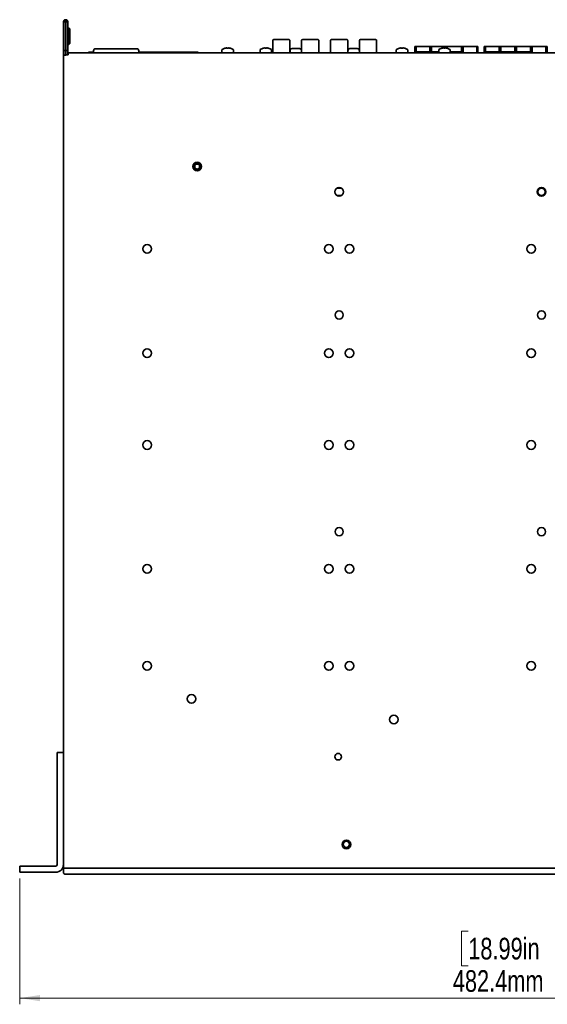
# Model space of a CAD drawing. Header units: millimetres. Extents: x -84 to 806, y -145 to 511.
# Tile 1 of 43: x 234 to 320, y 44 to 203. Entities that reach past the tile are written whole.
import ezdxf

# ---------------------------------------------------------------- set-up
doc = ezdxf.new("R2010")
doc.units = ezdxf.units.MM
doc.styles.add('SLDTEXTSTYLE0', font='TXT', dxfattribs={"width": 0.75})
doc.dimstyles.new('SLDDIMSTYLE0', dxfattribs={"dimtxt": 3.5, "dimasz": 3.302, "dimexe": 0, "dimexo": 0.0625, "dimgap": 0.875, "dimtad": 1, "dimlfac": 3, "dimrnd": 1e-09, "dimzin": 12, "dimdsep": 46, "dimtxsty": 'SLDTEXTSTYLE0', "dimsah": 1, "dimcen": 0.09, "dimadec": 0, "dimazin": 3, "dimtfac": 1, "dimtofl": 0, "dimtmove": 0, "dimatfit": 3, "dimfxl": 0, "dimfrac": 2, "dimtolj": 1, "dimtzin": 12, "dimarcsym": 0})

# ---------------------------------------------------------------- blocks, each defined once
blk = doc.blocks.new('_D_5')
at = {"color": 7, "linetype": 'Continuous', "lineweight": 0}
for p, q in [((234.37, 64.38), (234.37, 44.06)), ((395.17, 64.38), (395.17, 44.06)), ((306.78, 55.85), (305.71, 55.85)), ((305.71, 55.85), (305.71, 50.29)), ((322.19, 55.85), (323.26, 55.85)), ((323.26, 55.85), (323.26, 50.29)), ((305.71, 50.29), (306.78, 50.29)), ((323.26, 50.29), (322.19, 50.29)), ((234.37, 45.06), (395.17, 45.06))]:
    blk.add_line(p, q, dxfattribs=at)
at = {"color": 7, "linetype": 'Continuous', "lineweight": 18}
for points in [[(234.37, 45.06), (237.67, 44.55), (237.67, 45.56)], [(395.17, 45.06), (391.87, 45.56), (391.87, 44.55)]]:
    blk.add_solid(points, dxfattribs=at)
at = {"color": 7, "linetype": 'Continuous', "lineweight": 18, "char_height": 3.5, "attachment_point": 1, "style": 'SLDTEXTSTYLE0'}
for s, insert in [('18.99in', (306.78, 54.8)), ('482.4mm', (304.29, 49.57))]:
    blk.add_mtext(s, dxfattribs=dict(at, insert=insert))

msp = doc.modelspace()

# ---------------------------------------------------------------- linework, layer by layer
at = {"color": 7, "linetype": 'Continuous', "lineweight": 35}
for p, q in [((241.4358, 198.0618), (241.4358, 202.7118)), ((241.4513, 202.7118), (241.4358, 202.7118)), ((241.7691, 202.7118), (241.4513, 202.7118)), ((241.7691, 198.0618), (241.7691, 202.7118)), ((241.7857, 202.7285), (241.7851, 203.0618)), ((241.791, 202.7276), (241.895, 203.0443)), ((241.7963, 202.7247), (242.0072, 202.9829)), ((241.8006, 202.7193), (242.0978, 202.8703)), ((241.8024, 198.0618), (241.8024, 202.7118)), ((241.8024, 202.7118), (242.1079, 202.7118)), ((242.1358, 202.7118), (242.1079, 202.7118)), ((242.1358, 198.0618), (242.1358, 202.7118)), ((241.8024, 201.7118), (241.7691, 201.7118)), ((242.3191, 201.7118), (242.1358, 201.7118)), ((242.4358, 201.5951), (242.3191, 201.7118)), ((242.3191, 199.0785), (242.3191, 201.7118)), ((242.4358, 201.5951), (242.4358, 199.1951)), ((241.7691, 199.0785), (241.8024, 199.0785)), ((242.1358, 199.0785), (242.3191, 199.0785)), ((242.3191, 199.0785), (242.4358, 199.1951)), ((275.2189, 199.6795), (275.2189, 197.7829)), ((277.9875, 197.7829), (277.9875, 199.6795)), ((279.884, 199.6795), (279.884, 197.7829)), ((282.6526, 197.7829), (282.6526, 199.6795)), ((284.5522, 199.6795), (284.5522, 197.7829)), ((287.3208, 197.7829), (287.3208, 199.6795)), ((289.2174, 199.6795), (289.2174, 197.7829)), ((291.986, 197.7829), (291.986, 199.6795)), ((241.4358, 197.3118), (241.4358, 198.0618)), ((241.7691, 198.0618), (241.4358, 198.0618)), ((241.4358, 84.5118), (241.4358, 197.3118)), ((241.8358, 197.3118), (241.4358, 197.3118)), ((241.7691, 197.3118), (241.7691, 198.0618)), ((241.7691, 197.3785), (241.8024, 197.3785)), ((242.1358, 198.0618), (241.8024, 198.0618)), ((241.8024, 197.5451), (241.8024, 198.0618)), ((241.8024, 197.3785), (241.8024, 197.5451)), ((241.8358, 197.3785), (241.8024, 197.3785)), ((241.8024, 197.3118), (241.8024, 197.3785)), ((241.8358, 197.3785), (241.8358, 197.3118)), ((242.1691, 197.3785), (241.8358, 197.3785)), ((242.1358, 197.5451), (242.1358, 198.0618)), ((242.1358, 197.5451), (242.1358, 197.3785)), ((242.1691, 197.7118), (242.1691, 197.3785)), ((387.3691, 197.7118), (242.1691, 197.7118)), ((245.5014, 197.7118), (245.5014, 197.7951)), ((246.2858, 197.7951), (245.5014, 197.7951)), ((246.2858, 198.0451), (246.2858, 197.7118)), ((248.2858, 198.3785), (251.5858, 198.3785)), ((253.5858, 198.0451), (253.5858, 197.7118)), ((263.1681, 197.7951), (253.5858, 197.7951)), ((263.1681, 197.7118), (263.1681, 197.7951)), ((267.0024, 198.1773), (267.0024, 197.7118)), ((267.5003, 198.4492), (267.4983, 198.4533)), ((267.7475, 198.4965), (267.8124, 198.4965)), ((267.8124, 198.4965), (267.8124, 198.4492)), ((268.0591, 198.4492), (268.0591, 198.4965)), ((268.0591, 198.4965), (268.124, 198.4965)), ((268.3733, 198.4533), (268.3712, 198.4492)), ((268.8691, 197.7118), (268.8691, 198.1773)), ((273.1691, 198.1773), (273.1691, 197.7118)), ((273.667, 198.4492), (273.6649, 198.4533)), ((273.9142, 198.4965), (273.9791, 198.4965)), ((273.9791, 198.4965), (273.9791, 198.4492)), ((274.2258, 198.4492), (274.2258, 198.4965)), ((274.2258, 198.4965), (274.2907, 198.4965)), ((274.54, 198.4533), (274.5379, 198.4492)), ((275.0358, 197.7118), (275.0358, 198.1773)), ((277.9918, 197.7118), (277.9875, 197.7829)), ((278.0087, 198.0505), (278.0087, 197.7118)), ((278.3473, 198.3891), (279.5242, 198.3891)), ((279.8629, 197.7118), (279.8629, 198.0505)), ((282.657, 197.7118), (282.6526, 197.7829)), ((287.3252, 197.7118), (287.3208, 197.7829)), ((287.342, 198.0505), (287.342, 197.7118)), ((287.6807, 198.3891), (288.8575, 198.3891)), ((289.1962, 197.7118), (289.1962, 198.0505)), ((291.9903, 197.7118), (291.986, 197.7829)), ((295.1591, 198.1773), (295.1591, 197.7118)), ((295.657, 198.4492), (295.6549, 198.4533)), ((295.9042, 198.4965), (295.9691, 198.4965)), ((295.9691, 198.4965), (295.9691, 198.4492)), ((296.2158, 198.4492), (296.2158, 198.4965)), ((296.2158, 198.4965), (296.2807, 198.4965)), ((296.53, 198.4533), (296.5279, 198.4492)), ((297.0258, 197.7118), (297.0258, 198.1773)), ((298.1791, 197.7118), (298.1791, 198.7534)), ((298.3824, 198.7534), (298.1791, 198.7534)), ((298.1791, 197.8868), (298.1791, 198.7534)), ((298.1791, 198.7534), (298.1791, 198.7534)), ((298.1791, 197.8868), (298.1791, 197.7201)), ((298.1791, 197.7201), (298.1791, 197.7118)), ((298.1791, 197.7201), (298.1791, 197.7201)), ((298.3091, 197.8451), (298.2425, 197.8451)), ((298.2425, 197.8451), (298.2425, 197.8451)), ((298.3091, 197.8451), (298.2425, 197.8451)), ((298.2425, 197.8451), (298.2425, 197.8118)), ((298.2425, 197.8118), (298.2425, 197.7118)), ((298.3091, 197.7118), (298.3091, 197.8451)), ((298.3091, 197.8451), (302.0024, 197.8451)), ((298.3091, 197.8451), (298.3091, 197.8451)), ((298.3091, 197.8451), (298.3091, 197.8451)), ((298.3091, 197.8451), (302.0024, 197.8451)), ((298.3824, 197.8451), (298.3824, 198.7534)), ((298.3824, 198.7534), (300.5824, 198.7534)), ((299.5758, 197.8451), (298.5425, 197.8451)), ((298.5425, 197.8451), (298.7425, 197.8451)), ((298.5425, 197.8451), (298.8425, 197.8451)), ((298.5425, 197.8451), (298.5425, 197.8451)), ((298.7797, 197.8451), (298.5425, 197.8451)), ((298.7425, 197.8451), (298.7758, 197.8451)), ((298.7758, 197.8451), (298.8425, 197.8451)), ((299.2758, 197.8451), (299.5758, 197.8451)), ((299.2758, 197.8451), (299.3425, 197.8451)), ((299.5758, 197.8451), (299.3386, 197.8451)), ((299.3425, 197.8451), (299.3758, 197.8451)), ((299.3758, 197.8451), (299.5758, 197.8451)), ((299.5758, 197.8451), (299.5758, 197.8451)), ((299.7091, 197.8451), (299.7091, 197.8451)), ((299.9463, 197.8451), (299.7091, 197.8451)), ((300.7425, 197.8451), (299.7091, 197.8451)), ((299.7091, 197.8451), (299.9091, 197.8451)), ((299.7091, 197.8451), (300.0091, 197.8451)), ((299.9091, 197.8451), (299.9425, 197.8451)), ((299.9425, 197.8451), (300.0091, 197.8451)), ((300.4425, 197.8451), (300.7425, 197.8451)), ((300.4425, 197.8451), (300.5091, 197.8451)), ((300.7425, 197.8451), (300.5052, 197.8451)), ((300.5091, 197.8451), (300.5425, 197.8451)), ((300.5425, 197.8451), (300.7425, 197.8451)), ((300.5824, 198.7534), (300.5824, 197.8451)), ((300.8558, 198.7534), (300.5824, 198.7534)), ((300.5824, 198.7534), (300.5824, 197.8451)), ((300.5824, 198.7534), (300.5824, 198.7534)), ((300.7425, 197.8451), (300.7425, 197.8451)), ((300.8558, 197.8451), (300.8558, 198.7534)), ((300.8558, 198.7534), (303.1224, 198.7534)), ((300.8758, 197.8451), (301.1758, 197.8451)), ((300.8758, 197.8451), (300.8758, 197.8451)), ((301.113, 197.8451), (300.8758, 197.8451)), ((301.9091, 197.8451), (300.8758, 197.8451)), ((300.8758, 197.8451), (301.0758, 197.8451)), ((301.0758, 197.8451), (301.1091, 197.8451)), ((301.1091, 197.8451), (301.1758, 197.8451)), ((301.6091, 197.8451), (301.9091, 197.8451)), ((301.6091, 197.8451), (301.6758, 197.8451)), ((301.9091, 197.8451), (301.6719, 197.8451)), ((301.6758, 197.8451), (301.7091, 197.8451)), ((301.7091, 197.8451), (301.9091, 197.8451)), ((301.9091, 197.8451), (301.9091, 197.8451)), ((302.0024, 198.1773), (302.0024, 197.7118)), ((302.5003, 198.4492), (302.4983, 198.4533)), ((302.7475, 198.4965), (302.8124, 198.4965)), ((302.8124, 198.4965), (302.8124, 198.4492)), ((303.0591, 198.4492), (303.0591, 198.4965)), ((303.0591, 198.4965), (303.124, 198.4965)), ((303.1224, 198.7534), (303.1224, 198.4965)), ((303.3958, 198.7534), (303.1224, 198.7534)), ((303.1224, 198.7534), (303.1224, 198.4965)), ((303.1224, 198.7534), (303.1224, 198.7534)), ((303.3733, 198.4533), (303.3712, 198.4492)), ((303.3958, 198.447), (303.3958, 198.7534)), ((303.3958, 198.7534), (305.6624, 198.7534)), ((303.8691, 197.7118), (303.8691, 198.1773)), ((303.8691, 197.8451), (305.6425, 197.8451)), ((303.8691, 197.8451), (305.6425, 197.8451)), ((304.0052, 197.8451), (303.8691, 197.8451)), ((304.2425, 197.8451), (303.8691, 197.8451)), ((303.9425, 197.8451), (304.2425, 197.8451)), ((303.9425, 197.8451), (304.0091, 197.8451)), ((304.2425, 197.8451), (304.0052, 197.8451)), ((304.0091, 197.8451), (304.0425, 197.8451)), ((304.0425, 197.8451), (304.2425, 197.8451)), ((304.2425, 197.8451), (304.2425, 197.8451)), ((304.3758, 197.8451), (304.6758, 197.8451)), ((304.3758, 197.8451), (304.3758, 197.8451)), ((304.613, 197.8451), (304.3758, 197.8451)), ((305.4091, 197.8451), (304.3758, 197.8451)), ((304.3758, 197.8451), (304.5758, 197.8451)), ((304.5758, 197.8451), (304.6091, 197.8451)), ((304.6091, 197.8451), (304.6758, 197.8451)), ((305.1091, 197.8451), (305.4091, 197.8451)), ((305.1091, 197.8451), (305.1758, 197.8451)), ((305.4091, 197.8451), (305.1719, 197.8451)), ((305.1758, 197.8451), (305.2091, 197.8451)), ((305.2091, 197.8451), (305.4091, 197.8451)), ((305.4091, 197.8451), (305.4091, 197.8451)), ((305.6425, 197.8451), (305.6425, 197.7118)), ((305.6425, 197.8451), (305.6425, 197.8451)), ((305.6425, 197.8451), (305.7091, 197.8451)), ((305.6425, 197.8451), (305.7091, 197.8451)), ((305.6425, 197.8451), (305.6425, 197.8451)), ((305.6624, 198.7534), (305.6624, 197.8451)), ((305.9358, 198.7534), (305.6624, 198.7534)), ((305.6624, 197.8451), (305.6624, 198.7534)), ((305.6624, 198.7534), (305.6624, 198.7534)), ((305.7091, 197.8451), (305.7091, 197.8451)), ((305.7091, 197.8451), (305.7091, 197.8118)), ((305.7091, 197.8118), (305.7091, 197.7118)), ((305.9358, 197.7118), (305.9358, 198.7534)), ((305.9358, 198.7534), (308.1358, 198.7534)), ((308.1358, 198.7534), (308.1358, 197.7118)), ((308.3391, 198.7534), (308.1358, 198.7534)), ((308.1358, 197.7118), (308.1358, 198.7534)), ((308.1358, 198.7534), (308.1358, 198.7534)), ((308.3391, 197.7118), (308.3391, 198.7534)), ((309.3458, 197.7118), (309.3458, 198.7534)), ((309.5491, 198.7534), (309.3458, 198.7534)), ((309.3458, 197.8868), (309.3458, 198.7534)), ((309.3458, 198.7534), (309.3458, 198.7534)), ((309.3458, 197.8868), (309.3458, 197.7201)), ((309.3458, 197.7201), (309.3458, 197.7118)), ((309.3458, 197.7201), (309.3458, 197.7201)), ((309.5491, 197.7118), (309.5491, 198.7534)), ((309.5491, 198.7534), (311.7491, 198.7534)), ((309.6424, 197.8451), (309.5758, 197.8451)), ((309.5758, 197.8451), (309.5758, 197.8451)), ((309.6424, 197.8451), (309.5758, 197.8451)), ((309.5758, 197.8451), (309.5758, 197.8118)), ((309.5758, 197.8118), (309.5758, 197.7118)), ((309.6424, 197.7118), (309.6424, 197.8451)), ((309.6424, 197.8451), (316.9758, 197.8451)), ((309.6424, 197.8451), (309.6424, 197.8451)), ((309.6424, 197.8451), (309.6424, 197.8451)), ((309.6424, 197.8451), (316.9758, 197.8451)), ((310.9091, 197.8451), (309.8758, 197.8451)), ((309.8758, 197.8451), (310.0758, 197.8451)), ((309.8758, 197.8451), (310.1758, 197.8451)), ((309.8758, 197.8451), (309.8758, 197.8451)), ((310.113, 197.8451), (309.8758, 197.8451)), ((310.0758, 197.8451), (310.1091, 197.8451)), ((310.1091, 197.8451), (310.1758, 197.8451)), ((310.6091, 197.8451), (310.9091, 197.8451)), ((310.6091, 197.8451), (310.6758, 197.8451)), ((310.9091, 197.8451), (310.6719, 197.8451)), ((310.6758, 197.8451), (310.7091, 197.8451)), ((310.7091, 197.8451), (310.9091, 197.8451)), ((310.9091, 197.8451), (310.9091, 197.8451)), ((311.0424, 197.8451), (311.0424, 197.8451)), ((311.2797, 197.8451), (311.0424, 197.8451)), ((312.0758, 197.8451), (311.0424, 197.8451)), ((311.0424, 197.8451), (311.2424, 197.8451)), ((311.0424, 197.8451), (311.3424, 197.8451)), ((311.2424, 197.8451), (311.2758, 197.8451)), ((311.2758, 197.8451), (311.3424, 197.8451)), ((311.7491, 198.7534), (311.7491, 197.8451)), ((312.0224, 198.7534), (311.7491, 198.7534)), ((311.7491, 198.7534), (311.7491, 197.8451)), ((311.7491, 198.7534), (311.7491, 198.7534)), ((311.7758, 197.8451), (312.0758, 197.8451)), ((311.7758, 197.8451), (311.8424, 197.8451)), ((312.0758, 197.8451), (311.8386, 197.8451)), ((311.8424, 197.8451), (311.8758, 197.8451)), ((311.8758, 197.8451), (312.0758, 197.8451)), ((312.0224, 197.8451), (312.0224, 198.7534)), ((312.0224, 198.7534), (314.2891, 198.7534)), ((312.0758, 197.8451), (312.0758, 197.8451)), ((312.2091, 197.8451), (312.5091, 197.8451)), ((312.2091, 197.8451), (312.2091, 197.8451)), ((312.4463, 197.8451), (312.2091, 197.8451)), ((313.2424, 197.8451), (312.2091, 197.8451)), ((312.2091, 197.8451), (312.4091, 197.8451)), ((312.4091, 197.8451), (312.4424, 197.8451)), ((312.4424, 197.8451), (312.5091, 197.8451)), ((312.9424, 197.8451), (313.2424, 197.8451)), ((312.9424, 197.8451), (313.0091, 197.8451)), ((313.2424, 197.8451), (313.0052, 197.8451)), ((313.0091, 197.8451), (313.0424, 197.8451)), ((313.0424, 197.8451), (313.2424, 197.8451)), ((313.2424, 197.8451), (313.2424, 197.8451)), ((313.3758, 197.8451), (313.6758, 197.8451)), ((313.3758, 197.8451), (313.3758, 197.8451)), ((313.613, 197.8451), (313.3758, 197.8451)), ((314.4091, 197.8451), (313.3758, 197.8451)), ((313.3758, 197.8451), (313.5758, 197.8451)), ((313.5758, 197.8451), (313.6091, 197.8451)), ((313.6091, 197.8451), (313.6758, 197.8451)), ((314.1091, 197.8451), (314.4091, 197.8451)), ((314.1091, 197.8451), (314.1758, 197.8451)), ((314.4091, 197.8451), (314.1719, 197.8451)), ((314.1758, 197.8451), (314.2091, 197.8451)), ((314.2091, 197.8451), (314.4091, 197.8451)), ((314.2891, 198.7534), (314.2891, 197.8451)), ((314.5624, 198.7534), (314.2891, 198.7534)), ((314.2891, 198.7534), (314.2891, 197.8451)), ((314.2891, 198.7534), (314.2891, 198.7534)), ((314.4091, 197.8451), (314.4091, 197.8451)), ((314.5424, 197.8451), (314.8424, 197.8451)), ((314.5424, 197.8451), (314.5424, 197.8451)), ((314.7797, 197.8451), (314.5424, 197.8451)), ((315.5758, 197.8451), (314.5424, 197.8451)), ((314.5424, 197.8451), (314.7424, 197.8451)), ((314.5624, 197.8451), (314.5624, 198.7534)), ((314.5624, 198.7534), (316.8291, 198.7534)), ((314.7424, 197.8451), (314.7758, 197.8451)), ((314.7758, 197.8451), (314.8424, 197.8451)), ((315.2758, 197.8451), (315.5758, 197.8451)), ((315.2758, 197.8451), (315.3424, 197.8451)), ((315.5758, 197.8451), (315.3386, 197.8451)), ((315.3424, 197.8451), (315.3758, 197.8451)), ((315.3758, 197.8451), (315.5758, 197.8451)), ((315.5758, 197.8451), (315.5758, 197.8451)), ((315.7091, 197.8451), (316.0091, 197.8451)), ((315.7091, 197.8451), (315.7091, 197.8451)), ((315.9463, 197.8451), (315.7091, 197.8451)), ((316.7424, 197.8451), (315.7091, 197.8451)), ((315.7091, 197.8451), (315.9091, 197.8451)), ((315.9091, 197.8451), (315.9424, 197.8451)), ((315.9424, 197.8451), (316.0091, 197.8451)), ((316.4424, 197.8451), (316.7424, 197.8451)), ((316.4424, 197.8451), (316.5091, 197.8451)), ((316.7424, 197.8451), (316.5052, 197.8451)), ((316.5091, 197.8451), (316.5424, 197.8451)), ((316.5424, 197.8451), (316.7424, 197.8451)), ((316.7424, 197.8451), (316.7424, 197.8451)), ((316.8291, 198.7534), (316.8291, 197.8451)), ((317.1024, 198.7534), (316.8291, 198.7534)), ((316.8291, 197.8451), (316.8291, 198.7534)), ((316.8291, 198.7534), (316.8291, 198.7534)), ((316.9758, 197.8451), (316.9758, 197.7118)), ((316.9758, 197.8451), (317.0424, 197.8451)), ((316.9758, 197.8451), (317.0424, 197.8451)), ((316.9758, 197.8451), (316.9758, 197.8451)), ((316.9758, 197.8451), (316.9758, 197.8451)), ((317.0424, 197.8451), (317.0424, 197.8451)), ((317.0424, 197.8451), (317.0424, 197.8118)), ((317.0424, 197.8118), (317.0424, 197.7118)), ((317.1024, 197.7118), (317.1024, 198.7534)), ((317.1024, 198.7534), (319.3024, 198.7534)), ((319.3024, 198.7534), (319.3024, 197.7118)), ((319.5058, 198.7534), (319.3024, 198.7534)), ((319.3024, 197.7118), (319.3024, 198.7534)), ((319.3024, 198.7534), (319.3024, 198.7534)), ((319.5058, 197.7118), (319.5058, 198.7534)), ((241.4349, 192.7631), (241.4358, 192.7631)), ((241.4349, 192.7631), (241.4349, 192.5511)), ((241.4349, 192.5511), (241.4349, 191.6664)), ((241.4349, 192.5511), (241.4358, 192.5511)), ((241.4349, 191.6664), (241.4358, 191.6664)), ((241.4349, 191.6664), (241.4349, 190.9938)), ((241.4349, 190.9938), (241.4358, 190.9938)), ((285.5014, 175.8152), (285.6858, 175.8451)), ((285.6858, 175.8451), (286.1858, 175.8451)), ((286.1858, 175.8451), (286.3695, 175.8154)), ((285.6858, 174.6785), (285.5013, 174.7084)), ((286.1858, 174.6785), (285.6858, 174.6785)), ((286.3696, 174.7082), (286.1858, 174.6785)), ((240.4358, 84.7118), (241.4358, 84.7118)), ((240.4358, 83.7118), (240.4358, 84.7118)), ((241.4358, 84.5118), (241.4358, 83.7118)), ((240.4358, 66.624), (240.4358, 83.7118)), ((241.4358, 66.624), (241.4358, 83.7118)), ((234.3691, 65.3785), (234.3691, 66.3785)), ((234.3691, 66.3785), (235.3691, 66.3785)), ((235.3691, 65.3785), (234.3691, 65.3785)), ((235.3691, 66.3785), (240.1902, 66.3785)), ((235.3691, 65.3785), (240.1902, 65.3785)), ((241.4358, 66.0451), (241.4358, 66.624)), ((241.4358, 65.3785), (241.4358, 66.0451)), ((241.4358, 66.0451), (241.8358, 66.0451)), ((387.7024, 66.0451), (241.8358, 66.0451)), ((242.1024, 66.0451), (387.4358, 66.0451)), ((242.1024, 65.0451), (241.7691, 65.0451)), ((387.4358, 65.0451), (242.1024, 65.0451))]:
    msp.add_line(p, q, dxfattribs=at)
at = {"color": 7, "linetype": 'Continuous', "lineweight": 35, "flags": 128}
for points in [[(276.6032, 199.8488), (276.2278, 199.8488), (275.8891, 199.8488), (275.6203, 199.8488), (275.4477, 199.8488), (275.3882, 199.8488), (275.4477, 199.8488), (275.6203, 199.8488), (275.8891, 199.8488), (276.2278, 199.8488), (276.6032, 199.8488)], [(276.6032, 199.8488), (276.2586, 199.8488), (275.9556, 199.8488), (275.7307, 199.8488), (275.611, 199.8488), (275.611, 199.8488), (275.7307, 199.8488), (275.9556, 199.8488), (276.2586, 199.8488), (276.6032, 199.8488)], [(276.6032, 199.8488), (276.9478, 199.8488), (277.2508, 199.8488), (277.4758, 199.8488), (277.5954, 199.8488), (277.5954, 199.8488), (277.4758, 199.8488), (277.2508, 199.8488), (276.9478, 199.8488), (276.6032, 199.8488)], [(281.2683, 199.8488), (280.8929, 199.8488), (280.5542, 199.8488), (280.2854, 199.8488), (280.1128, 199.8488), (280.0534, 199.8488), (280.1128, 199.8488), (280.2854, 199.8488), (280.5542, 199.8488), (280.8929, 199.8488), (281.2683, 199.8488)], [(281.2683, 199.8488), (280.9237, 199.8488), (280.6207, 199.8488), (280.3958, 199.8488), (280.2761, 199.8488), (280.2761, 199.8488), (280.3958, 199.8488), (280.6207, 199.8488), (280.9237, 199.8488), (281.2683, 199.8488)], [(281.2683, 199.8488), (281.6129, 199.8488), (281.916, 199.8488), (282.1409, 199.8488), (282.2606, 199.8488), (282.2606, 199.8488), (282.1409, 199.8488), (281.916, 199.8488), (281.6129, 199.8488), (281.2683, 199.8488)], [(285.9365, 199.8488), (285.5611, 199.8488), (285.2224, 199.8488), (284.9536, 199.8488), (284.781, 199.8488), (284.7216, 199.8488), (284.781, 199.8488), (284.9536, 199.8488), (285.2224, 199.8488), (285.5611, 199.8488), (285.9365, 199.8488)], [(285.9365, 199.8488), (285.5919, 199.8488), (285.2889, 199.8488), (285.064, 199.8488), (284.9443, 199.8488), (284.9443, 199.8488), (285.064, 199.8488), (285.2889, 199.8488), (285.5919, 199.8488), (285.9365, 199.8488)], [(285.9365, 199.8488), (286.2811, 199.8488), (286.5842, 199.8488), (286.8091, 199.8488), (286.9288, 199.8488), (286.9288, 199.8488), (286.8091, 199.8488), (286.5842, 199.8488), (286.2811, 199.8488), (285.9365, 199.8488)], [(290.6017, 199.8488), (290.2262, 199.8488), (289.8875, 199.8488), (289.6187, 199.8488), (289.4462, 199.8488), (289.3867, 199.8488), (289.4462, 199.8488), (289.6187, 199.8488), (289.8875, 199.8488), (290.2262, 199.8488), (290.6017, 199.8488)], [(290.6017, 199.8488), (290.2571, 199.8488), (289.954, 199.8488), (289.7291, 199.8488), (289.6094, 199.8488), (289.6094, 199.8488), (289.7291, 199.8488), (289.954, 199.8488), (290.2571, 199.8488), (290.6017, 199.8488)], [(290.6017, 199.8488), (290.9463, 199.8488), (291.2493, 199.8488), (291.4742, 199.8488), (291.5939, 199.8488), (291.5939, 199.8488), (291.4742, 199.8488), (291.2493, 199.8488), (290.9463, 199.8488), (290.6017, 199.8488)], [(277.9939, 197.7367), (277.9908, 197.7499), (277.9875, 197.7829)], [(282.6591, 197.7367), (282.6559, 197.7499), (282.6526, 197.7829)], [(287.3273, 197.7367), (287.3241, 197.7499), (287.3208, 197.7829)], [(291.9924, 197.7367), (291.9892, 197.7499), (291.986, 197.7829)], [(299.3386, 197.8451), (299.2817, 197.8451), (299.2139, 197.8451), (299.1385, 197.8451), (299.0591, 197.8451), (298.9798, 197.8451), (298.9043, 197.8451), (298.8365, 197.8451), (298.7797, 197.8451)], [(300.5052, 197.8451), (300.4484, 197.8451), (300.3806, 197.8451), (300.3051, 197.8451), (300.2258, 197.8451), (300.1464, 197.8451), (300.071, 197.8451), (300.0032, 197.8451), (299.9463, 197.8451)], [(301.6719, 197.8451), (301.6151, 197.8451), (301.5473, 197.8451), (301.4718, 197.8451), (301.3925, 197.8451), (301.3131, 197.8451), (301.2376, 197.8451), (301.1698, 197.8451), (301.113, 197.8451)], [(305.1719, 197.8451), (305.1151, 197.8451), (305.0473, 197.8451), (304.9718, 197.8451), (304.8925, 197.8451), (304.8131, 197.8451), (304.7376, 197.8451), (304.6698, 197.8451), (304.613, 197.8451)], [(310.6719, 197.8451), (310.6151, 197.8451), (310.5473, 197.8451), (310.4718, 197.8451), (310.3924, 197.8451), (310.3131, 197.8451), (310.2376, 197.8451), (310.1698, 197.8451), (310.113, 197.8451)], [(311.8386, 197.8451), (311.7817, 197.8451), (311.7139, 197.8451), (311.6385, 197.8451), (311.5591, 197.8451), (311.4798, 197.8451), (311.4043, 197.8451), (311.3365, 197.8451), (311.2797, 197.8451)], [(313.0052, 197.8451), (312.9484, 197.8451), (312.8806, 197.8451), (312.8051, 197.8451), (312.7258, 197.8451), (312.6464, 197.8451), (312.571, 197.8451), (312.5032, 197.8451), (312.4463, 197.8451)], [(314.1719, 197.8451), (314.1151, 197.8451), (314.0473, 197.8451), (313.9718, 197.8451), (313.8924, 197.8451), (313.8131, 197.8451), (313.7376, 197.8451), (313.6698, 197.8451), (313.613, 197.8451)], [(315.3386, 197.8451), (315.2817, 197.8451), (315.2139, 197.8451), (315.1385, 197.8451), (315.0591, 197.8451), (314.9798, 197.8451), (314.9043, 197.8451), (314.8365, 197.8451), (314.7797, 197.8451)], [(316.5052, 197.8451), (316.4484, 197.8451), (316.3806, 197.8451), (316.3051, 197.8451), (316.2258, 197.8451), (316.1464, 197.8451), (316.071, 197.8451), (316.0032, 197.8451), (315.9463, 197.8451)]]:
    msp.add_lwpolyline(points, dxfattribs=at)
at = {"color": 7, "linetype": 'Continuous', "lineweight": 35}
for centre, radius in [((263.0191, 179.3451), 0.7033), ((263.0191, 179.3451), 0.5), ((263.0191, 179.3451), 0.4), ((285.9358, 175.2618), 0.7033), ((318.6024, 175.2618), 0.7033), ((318.6024, 175.2618), 0.5833), ((254.9358, 166.0451), 0.7033), ((284.2691, 166.0451), 0.7033), ((287.6024, 166.0451), 0.7033), ((316.9358, 166.0451), 0.7033), ((285.9358, 155.3785), 0.6667), ((318.6024, 155.3785), 0.6667), ((254.9358, 149.2118), 0.7033), ((284.2691, 149.2118), 0.7033), ((287.6024, 149.2118), 0.7033), ((316.9358, 149.2118), 0.7033), ((254.9358, 134.3785), 0.7033), ((284.2691, 134.3785), 0.7033), ((287.6024, 134.3785), 0.7033), ((316.9358, 134.3785), 0.7033), ((285.9358, 120.3785), 0.6667), ((318.6024, 120.3785), 0.6667), ((254.9358, 114.3785), 0.7033), ((284.2691, 114.3785), 0.7033), ((287.6024, 114.3785), 0.7033), ((316.9358, 114.3785), 0.7033), ((254.9358, 98.7118), 0.7033), ((284.2691, 98.7118), 0.7033), ((287.6024, 98.7118), 0.7033), ((316.9358, 98.7118), 0.7033), ((262.1024, 93.3785), 0.7033), ((294.7691, 90.0451), 0.7033), ((285.7691, 84.0451), 0.5333), ((287.1024, 69.8785), 0.6958), ((287.1024, 69.8785), 0.5)]:
    msp.add_circle(centre, radius, dxfattribs=at)
for centre, radius, start, end in [((275.3882, 199.6795), 0.1693, 90, 180), ((280.0534, 199.6795), 0.1693, 90, 180), ((284.7216, 199.6795), 0.1693, 90, 180), ((289.3867, 199.6795), 0.1693, 90, 180), ((246.6191, 198.0451), 0.3333, 90, 180), ((253.2524, 198.0451), 0.3333, 0, 90), ((267.0924, 198.1773), 0.09, 122.336026, 180), ((267.9358, 196.8451), 1.6667, 105.219278, 122.336026), ((267.9358, 196.8451), 1.6621, 96.503423, 105.187855), ((267.9358, 196.6276), 1.8258, 86.126597, 93.873403), ((267.9358, 196.8451), 1.6621, 74.812145, 83.496577), ((267.9358, 196.8451), 1.6667, 57.663974, 74.780722), ((268.7791, 198.1773), 0.09, 0, 57.663974), ((273.2591, 198.1773), 0.09, 122.336026, 180), ((274.1024, 196.8451), 1.6667, 105.219278, 122.336026), ((274.1024, 196.8451), 1.6621, 96.503423, 105.187855), ((274.1024, 196.6276), 1.8258, 86.126597, 93.873403), ((274.1024, 196.8451), 1.6621, 74.812145, 83.496577), ((274.1024, 196.8451), 1.6667, 57.663974, 74.780722), ((274.9458, 198.1773), 0.09, 0, 57.663974), ((275.0496, 197.7829), 0.1693, 335.159391, 0), ((278.3473, 198.0505), 0.3387, 90, 180), ((279.5242, 198.0505), 0.3387, 0, 90), ((279.7147, 197.7829), 0.1693, 335.159391, 0), ((284.3829, 197.7829), 0.1693, 335.159391, 0), ((287.6807, 198.0505), 0.3387, 90, 180), ((288.8575, 198.0505), 0.3387, 0, 90), ((289.048, 197.7829), 0.1693, 335.159391, 0), ((295.2491, 198.1773), 0.09, 122.336026, 180), ((296.0924, 196.8451), 1.6667, 105.219278, 122.336026), ((296.0924, 196.8451), 1.6621, 96.503423, 105.187855), ((296.0924, 196.6276), 1.8258, 86.126597, 93.873403), ((296.0924, 196.8451), 1.6621, 74.812145, 83.496577), ((296.0924, 196.8451), 1.6667, 57.663974, 74.780722), ((296.9358, 198.1773), 0.09, 0, 57.663974), ((302.0924, 198.1773), 0.09, 122.336026, 180), ((302.9358, 196.8451), 1.6667, 105.219278, 122.336026), ((302.9358, 196.8451), 1.6621, 96.503423, 105.187855), ((302.9358, 196.6276), 1.8258, 86.126597, 93.873403), ((302.9358, 196.8451), 1.6621, 74.812145, 83.496577), ((302.9358, 196.8451), 1.6667, 57.663974, 74.780722), ((303.7791, 198.1773), 0.09, 0, 57.663974), ((240.1902, 66.624), 0.2455, 270, 0), ((240.1902, 66.624), 1.2455, 270, 0), ((241.7691, 65.3785), 0.3333, 180, 270)]:
    msp.add_arc(centre, radius, start, end, dxfattribs=at)
for points, knots in [([(241.4358, 202.7118), (241.4358, 202.7551), (241.4439, 202.7986), (241.476, 202.8806), (241.5002, 202.9192), (241.5469, 202.9686), (241.564, 202.9836), (241.6017, 203.0103), (241.6224, 203.0222), (241.687, 203.0508), (241.7353, 203.0617), (241.7851, 203.0618)], [0, 0, 0, 0, 0.25, 0.25, 0.5, 0.5, 0.625, 0.625, 0.75, 0.75, 1, 1, 1, 1]), ([(241.7691, 202.7118), (241.7691, 202.7127), (241.7692, 202.7137), (241.7694, 202.7147), (241.7695, 202.7157), (241.7698, 202.7167), (241.7702, 202.7177), (241.771, 202.7197), (241.7721, 202.7217), (241.774, 202.7236), (241.775, 202.7246), (241.7761, 202.7255), (241.7776, 202.7263), (241.7781, 202.7266), (241.7787, 202.7269), (241.7794, 202.7272), (241.7798, 202.7274), (241.7803, 202.7275), (241.7808, 202.7277), (241.7812, 202.7278), (241.7815, 202.7279), (241.782, 202.728), (241.7823, 202.7281), (241.7826, 202.7281), (241.7829, 202.7282), (241.7831, 202.7282), (241.7834, 202.7283), (241.7836, 202.7283), (241.7838, 202.7283), (241.784, 202.7284), (241.7843, 202.7284), (241.7845, 202.7284), (241.7847, 202.7284), (241.7851, 202.7284), (241.7852, 202.7284), (241.7853, 202.7284), (241.7855, 202.7284), (241.7856, 202.7284), (241.7856, 202.7285), (241.7857, 202.7285)], [0, 0, 0, 0, 0.000100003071, 0.000100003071, 0.000100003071, 0.000200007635, 0.000200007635, 0.000200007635, 0.000404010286, 0.000404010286, 0.000404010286, 0.000506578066, 0.000506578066, 0.000506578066, 0.000543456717, 0.000543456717, 0.000543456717, 0.000567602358, 0.000567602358, 0.000567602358, 0.000583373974, 0.000583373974, 0.000583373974, 0.000593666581, 0.000593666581, 0.000593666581, 0.000600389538, 0.000600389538, 0.000600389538, 0.000604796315, 0.000604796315, 0.000604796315, 0.000609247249, 0.000609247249, 0.000609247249, 0.000610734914, 0.000610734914, 0.000610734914, 0.000611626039, 0.000611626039, 0.000611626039, 0.000611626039]), ([(276.6032, 199.8488), (276.7483, 199.8488), (276.9044, 199.8488), (277.2052, 199.8488), (277.349, 199.8488), (277.5849, 199.8488), (277.6764, 199.8488), (277.7928, 199.8488), (277.8182, 199.8488), (277.8182, 199.8488), (277.7928, 199.8488), (277.6764, 199.8488), (277.5849, 199.8488), (277.349, 199.8488), (277.2052, 199.8488), (276.9044, 199.8488), (276.7483, 199.8488), (276.6032, 199.8488)], [0, 0, 0, 0, 0.125, 0.125, 0.25, 0.25, 0.375, 0.375, 0.5, 0.5, 0.625, 0.625, 0.75, 0.75, 0.875, 0.875, 1, 1, 1, 1]), ([(277.9875, 199.6795), (277.9866, 199.6924), (277.9847, 199.7178), (277.9693, 199.7557), (277.9486, 199.7853), (277.9286, 199.8052), (277.9133, 199.8175), (277.898, 199.8274), (277.877, 199.8384), (277.8385, 199.8503), (277.8191, 199.8481), (277.7756, 199.8485), (277.7529, 199.8487)], [0, 0, 0, 0, 0.08211107, 0.1607109, 0.22937972, 0.25935274, 0.2871309, 0.31455272, 0.34429945, 0.42093277, 0.69799405, 1, 1, 1, 1]), ([(281.2683, 199.8488), (281.4134, 199.8488), (281.5695, 199.8488), (281.8704, 199.8488), (282.0141, 199.8488), (282.25, 199.8488), (282.3415, 199.8488), (282.4579, 199.8488), (282.4833, 199.8488), (282.4833, 199.8488), (282.4579, 199.8488), (282.3415, 199.8488), (282.25, 199.8488), (282.0141, 199.8488), (281.8704, 199.8488), (281.5695, 199.8488), (281.4134, 199.8488), (281.2683, 199.8488)], [0, 0, 0, 0, 0.125, 0.125, 0.25, 0.25, 0.375, 0.375, 0.5, 0.5, 0.625, 0.625, 0.75, 0.75, 0.875, 0.875, 1, 1, 1, 1]), ([(282.6526, 199.6795), (282.6517, 199.6924), (282.6498, 199.7178), (282.6345, 199.7557), (282.6137, 199.7853), (282.5937, 199.8052), (282.5785, 199.8175), (282.5631, 199.8274), (282.5422, 199.8384), (282.5037, 199.8503), (282.4843, 199.8481), (282.4407, 199.8485), (282.418, 199.8487)], [0, 0, 0, 0, 0.08211107, 0.1607109, 0.22937972, 0.25935274, 0.2871309, 0.31455272, 0.34429945, 0.42093277, 0.69799405, 1, 1, 1, 1]), ([(285.9365, 199.8488), (286.0816, 199.8488), (286.2377, 199.8488), (286.5386, 199.8488), (286.6823, 199.8488), (286.9182, 199.8488), (287.0097, 199.8488), (287.1261, 199.8488), (287.1515, 199.8488), (287.1515, 199.8488), (287.1261, 199.8488), (287.0097, 199.8488), (286.9182, 199.8488), (286.6823, 199.8488), (286.5386, 199.8488), (286.2377, 199.8488), (286.0816, 199.8488), (285.9365, 199.8488)], [0, 0, 0, 0, 0.125, 0.125, 0.25, 0.25, 0.375, 0.375, 0.5, 0.5, 0.625, 0.625, 0.75, 0.75, 0.875, 0.875, 1, 1, 1, 1]), ([(287.3208, 199.6795), (287.3199, 199.6924), (287.318, 199.7178), (287.3027, 199.7557), (287.2819, 199.7853), (287.2619, 199.8052), (287.2467, 199.8175), (287.2313, 199.8274), (287.2104, 199.8384), (287.1719, 199.8503), (287.1525, 199.8481), (287.1089, 199.8485), (287.0862, 199.8487)], [0, 0, 0, 0, 0.08211107, 0.1607109, 0.22937972, 0.25935274, 0.2871309, 0.31455272, 0.34429945, 0.42093277, 0.69799405, 1, 1, 1, 1]), ([(290.6017, 199.8488), (290.7467, 199.8488), (290.9029, 199.8488), (291.2037, 199.8488), (291.3474, 199.8488), (291.5834, 199.8488), (291.6748, 199.8488), (291.7913, 199.8488), (291.8166, 199.8488), (291.8166, 199.8488), (291.7913, 199.8488), (291.6748, 199.8488), (291.5834, 199.8488), (291.3474, 199.8488), (291.2037, 199.8488), (290.9029, 199.8488), (290.7467, 199.8488), (290.6017, 199.8488)], [0, 0, 0, 0, 0.125, 0.125, 0.25, 0.25, 0.375, 0.375, 0.5, 0.5, 0.625, 0.625, 0.75, 0.75, 0.875, 0.875, 1, 1, 1, 1]), ([(291.986, 199.6795), (291.985, 199.6924), (291.9832, 199.7178), (291.9678, 199.7557), (291.9471, 199.7853), (291.927, 199.8052), (291.9118, 199.8175), (291.8965, 199.8274), (291.8755, 199.8384), (291.837, 199.8503), (291.8176, 199.8481), (291.774, 199.8485), (291.7513, 199.8487)], [0, 0, 0, 0, 0.08211107, 0.1607109, 0.22937972, 0.25935274, 0.2871309, 0.31455272, 0.34429945, 0.42093277, 0.69799405, 1, 1, 1, 1]), ([(246.6191, 198.3785), (246.6191, 198.3785), (246.6337, 198.3785), (246.6764, 198.3785), (246.7041, 198.3785), (246.7196, 198.3785), (246.7266, 198.3785), (246.7313, 198.3785), (246.7335, 198.3785), (246.7568, 198.3785), (246.7917, 198.3785), (246.8323, 198.3785), (246.8606, 198.3785), (246.8751, 198.3785), (246.9537, 198.3785), (247.026, 198.3785), (247.1479, 198.3785), (247.2117, 198.3785), (247.2797, 198.3785), (247.326, 198.3785), (247.3502, 198.3785), (247.4209, 198.3785), (247.4935, 198.3785), (247.5817, 198.3785), (247.6203, 198.3785), (247.6462, 198.3785), (247.6597, 198.3785), (247.7225, 198.3785), (247.7989, 198.3785), (247.8901, 198.3785), (247.9361, 198.3785), (247.956, 198.3785), (247.9692, 198.3785), (247.9762, 198.3785), (248.0827, 198.3785), (248.1838, 198.3785), (248.2858, 198.3785)], [0, 0, 0, 0, 0.125, 0.1875, 0.21875, 0.234375, 0.2421875, 0.2421875, 0.25, 0.25, 0.3125, 0.34375, 0.34375, 0.375, 0.375, 0.5, 0.5, 0.5625, 0.59375, 0.59375, 0.625, 0.625, 0.6875, 0.71875, 0.734375, 0.734375, 0.75, 0.75, 0.8125, 0.84375, 0.859375, 0.8671875, 0.8671875, 0.875, 0.875, 1, 1, 1, 1]), ([(251.5858, 198.3785), (251.6917, 198.3785), (251.8479, 198.3785), (252.0252, 198.3785), (252.1126, 198.3785), (252.1561, 198.3785), (252.1746, 198.3785), (252.1869, 198.3785), (252.1927, 198.3785), (252.2516, 198.3785), (252.3281, 198.3785), (252.4018, 198.3785), (252.4503, 198.3785), (252.4737, 198.3785), (252.594, 198.3785), (252.683, 198.3785), (252.8049, 198.3785), (252.8625, 198.3785), (252.9149, 198.3785), (252.9487, 198.3785), (252.9654, 198.3785), (253.0116, 198.3785), (253.054, 198.3785), (253.0969, 198.3785), (253.1139, 198.3785), (253.1249, 198.3785), (253.1305, 198.3785), (253.1553, 198.3785), (253.1814, 198.3785), (253.2052, 198.3785), (253.2155, 198.3785), (253.2195, 198.3785), (253.2221, 198.3785), (253.2235, 198.3785), (253.2432, 198.3785), (253.2524, 198.3785), (253.2524, 198.3785)], [0, 0, 0, 0, 0.125, 0.1875, 0.21875, 0.234375, 0.2421875, 0.2421875, 0.25, 0.25, 0.3125, 0.34375, 0.34375, 0.375, 0.375, 0.5, 0.5, 0.5625, 0.59375, 0.59375, 0.625, 0.625, 0.6875, 0.71875, 0.734375, 0.734375, 0.75, 0.75, 0.8125, 0.84375, 0.859375, 0.8671875, 0.8671875, 0.875, 0.875, 1, 1, 1, 1]), ([(278.0039, 197.7118), (278.0024, 197.7146), (277.9907, 197.7361), (277.989, 197.7611), (277.9875, 197.7829)], [0, 0, 0, 0, 0.12944132, 1, 1, 1, 1]), ([(282.6691, 197.7118), (282.6676, 197.7146), (282.6558, 197.7361), (282.6541, 197.7611), (282.6526, 197.7829)], [0, 0, 0, 0, 0.129441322, 1, 1, 1, 1]), ([(287.3382, 197.71), (287.3363, 197.7134), (287.3242, 197.7355), (287.3224, 197.7612), (287.3208, 197.7829)], [0, 0, 0, 0, 0.152112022, 1, 1, 1, 1]), ([(292.0024, 197.7118), (292.0009, 197.7146), (291.9891, 197.7361), (291.9874, 197.7611), (291.986, 197.7829)], [0, 0, 0, 0, 0.12944132, 1, 1, 1, 1])]:
    msp.add_open_spline(points, degree=3, knots=knots, dxfattribs=at)
for points in [[(241.7851, 203.0618), (241.8223, 203.0619), (241.8596, 203.0559), (241.895, 203.0443)], [(241.7857, 202.7285), (241.7875, 202.7285), (241.7893, 202.7282), (241.791, 202.7276)], [(241.791, 202.7276), (241.7929, 202.727), (241.7947, 202.726), (241.7963, 202.7247)], [(241.7963, 202.7247), (241.7981, 202.7232), (241.7996, 202.7214), (241.8006, 202.7193)], [(241.8006, 202.7193), (241.8018, 202.717), (241.8024, 202.7144), (241.8024, 202.7118)], [(241.895, 203.0443), (241.9358, 203.0309), (241.974, 203.01), (242.0072, 202.9829)], [(242.0072, 202.9829), (242.0448, 202.9521), (242.0758, 202.9136), (242.0978, 202.8703)], [(242.0978, 202.8703), (242.1227, 202.8213), (242.1358, 202.7667), (242.1358, 202.7118)]]:
    msp.add_open_spline(points, degree=3, dxfattribs=at)

# ---------------------------------------------------------------- dimensions: what is measured, and where the dimension line sits
at = {"color": 7, "linetype": 'Continuous', "lineweight": 18}
dim = msp.add_linear_dim(base=(395.1691, 45.0552), p1=(234.3691, 65.3785), p2=(395.1691, 65.3785), dimstyle='SLDDIMSTYLE0', dxfattribs=at)
dim.commit()
dim.dimension.update_dxf_attribs({"geometry": '_D_5', "text_midpoint": (314.4866, 45.0552), "dimtype": 160})

doc.saveas('drawing.dxf')
